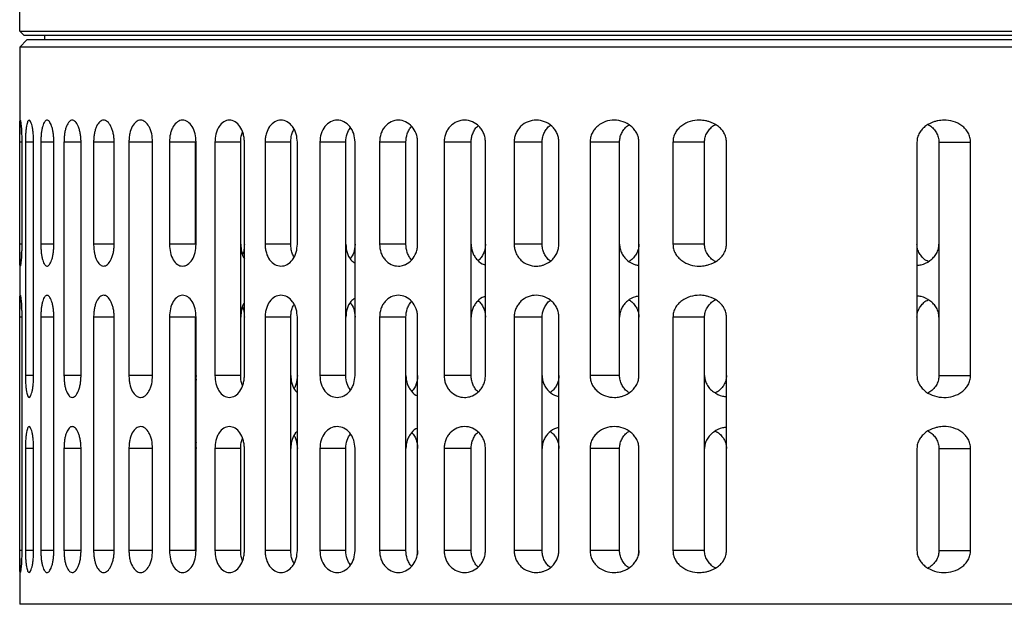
# Model space of a CAD drawing. Header units: millimetres. Extents: x 0 to 273, y -37 to 185.
# Tile 2 of 7: x 26 to 94, y 12 to 53. Entities that reach past the tile are written whole.
import ezdxf

# ---------------------------------------------------------------- set-up
doc = ezdxf.new("R2010")
doc.units = ezdxf.units.MM

msp = doc.modelspace()

# ---------------------------------------------------------------- linework, layer by layer
at = {"color": 7, "linetype": 'Continuous', "lineweight": 25}
for p, q in [((26.044, 51.723), (26.044, 53.673)), ((26.044, 51.723), (136.044, 51.723)), ((26.344, 51.423), (26.044, 51.723)), ((135.744, 51.423), (26.344, 51.423)), ((27.744, 51.423), (27.744, 51.123)), ((26.544, 51.123), (26.044, 50.623)), ((135.544, 51.123), (26.544, 51.123)), ((26.044, 50.623), (26.044, 44.66)), ((136.044, 50.623), (26.044, 50.623)), ((26.044, 37.123), (26.044, 44.123)), ((26.186, 44.123), (26.044, 44.123)), ((26.186, 44.123), (26.186, 37.123)), ((26.433, 44.123), (26.433, 28.123)), ((26.999, 44.123), (26.433, 44.123)), ((26.999, 28.123), (26.999, 44.123)), ((27.493, 44.123), (27.493, 37.123)), ((28.388, 44.123), (27.493, 44.123)), ((28.388, 37.123), (28.388, 44.123)), ((29.081, 44.123), (29.081, 28.123)), ((30.25, 44.123), (29.081, 44.123)), ((30.25, 28.123), (30.25, 44.123)), ((31.112, 44.123), (31.112, 37.123)), ((32.522, 44.123), (31.112, 44.123)), ((32.522, 37.123), (32.522, 44.123)), ((33.535, 44.123), (33.535, 28.123)), ((35.161, 44.123), (33.535, 44.123)), ((35.161, 28.123), (35.161, 44.123)), ((36.313, 44.123), (36.313, 37.123)), ((38.107, 44.123), (36.313, 44.123)), ((38.107, 37.123), (38.107, 44.123)), ((38.143, 37.123), (38.143, 44.123)), ((39.428, 44.123), (39.428, 28.123)), ((41.2, 44.123), (39.428, 44.123)), ((41.2, 28.123), (41.2, 44.123)), ((41.453, 28.123), (41.453, 44.123)), ((42.867, 44.123), (42.867, 37.123)), ((44.635, 44.123), (42.867, 44.123)), ((44.635, 37.123), (44.635, 44.123)), ((45.085, 37.123), (45.085, 44.123)), ((46.628, 44.123), (46.628, 28.123)), ((48.407, 44.123), (46.628, 44.123)), ((48.407, 28.123), (48.407, 44.123)), ((49.041, 28.123), (49.041, 44.123)), ((50.717, 44.123), (50.717, 37.123)), ((52.523, 44.123), (50.717, 44.123)), ((52.523, 37.123), (52.523, 44.123)), ((53.334, 37.123), (53.334, 44.123)), ((55.149, 44.123), (55.149, 28.123)), ((57.001, 44.123), (55.149, 44.123)), ((57.001, 28.123), (57.001, 44.123)), ((57.983, 28.123), (57.983, 44.123)), ((59.949, 44.123), (59.949, 37.123)), ((61.869, 44.123), (59.949, 44.123)), ((61.869, 37.123), (61.869, 44.123)), ((63.022, 37.123), (63.022, 44.123)), ((65.158, 44.123), (65.158, 28.123)), ((67.178, 44.123), (65.158, 44.123)), ((67.178, 28.123), (67.178, 44.123)), ((68.505, 28.123), (68.505, 44.123)), ((70.84, 44.123), (70.84, 37.123)), ((73.004, 44.123), (70.84, 44.123)), ((73.004, 37.123), (73.004, 44.123)), ((74.516, 37.123), (74.516, 44.123)), ((87.572, 44.123), (87.572, 28.123)), ((89.084, 44.123), (91.249, 44.123)), ((89.084, 44.123), (89.084, 28.123)), ((91.249, 28.123), (91.249, 44.123)), ((26.186, 37.123), (26.044, 37.123)), ((26.044, 36.585), (26.044, 32.66)), ((28.388, 37.123), (27.493, 37.123)), ((32.522, 37.123), (31.112, 37.123)), ((38.107, 37.123), (36.313, 37.123)), ((44.635, 37.123), (42.867, 37.123)), ((52.523, 37.123), (50.717, 37.123)), ((61.869, 37.123), (59.949, 37.123)), ((73.004, 37.123), (70.84, 37.123)), ((26.044, 16.123), (26.044, 32.123)), ((26.186, 32.123), (26.044, 32.123)), ((26.186, 32.123), (26.186, 16.123)), ((27.493, 32.123), (27.493, 16.123)), ((28.388, 32.123), (27.493, 32.123)), ((28.388, 16.123), (28.388, 32.123)), ((31.112, 32.123), (31.112, 16.123)), ((32.522, 32.123), (31.112, 32.123)), ((32.522, 16.123), (32.522, 32.123)), ((36.313, 32.123), (36.313, 16.123)), ((38.107, 32.123), (36.313, 32.123)), ((38.107, 16.123), (38.107, 32.123)), ((38.143, 16.123), (38.143, 32.123)), ((42.867, 32.123), (42.867, 16.123)), ((44.635, 32.123), (42.867, 32.123)), ((44.635, 16.123), (44.635, 32.123)), ((45.085, 16.123), (45.085, 32.123)), ((50.717, 32.123), (50.717, 16.123)), ((52.523, 32.123), (50.717, 32.123)), ((52.523, 16.123), (52.523, 32.123)), ((53.334, 16.123), (53.334, 32.123)), ((59.949, 32.123), (59.949, 16.123)), ((61.869, 32.123), (59.949, 32.123)), ((61.869, 16.123), (61.869, 32.123)), ((63.022, 16.123), (63.022, 32.123)), ((70.84, 32.123), (70.84, 16.123)), ((73.004, 32.123), (70.84, 32.123)), ((73.004, 16.123), (73.004, 32.123)), ((74.516, 16.123), (74.516, 32.123)), ((26.999, 28.123), (26.433, 28.123)), ((30.25, 28.123), (29.081, 28.123)), ((35.161, 28.123), (33.535, 28.123)), ((38.107, 28.123), (38.143, 27.814)), ((38.143, 28.123), (38.124, 27.973)), ((41.2, 28.123), (39.428, 28.123)), ((48.407, 28.123), (46.628, 28.123)), ((57.001, 28.123), (55.149, 28.123)), ((67.178, 28.123), (65.158, 28.123)), ((89.084, 28.123), (91.249, 28.123)), ((26.433, 23.123), (26.433, 16.123)), ((26.999, 23.123), (26.433, 23.123)), ((26.999, 16.123), (26.999, 23.123)), ((29.081, 23.123), (29.081, 16.123)), ((30.25, 23.123), (29.081, 23.123)), ((30.25, 16.123), (30.25, 23.123)), ((33.535, 23.123), (33.535, 16.123)), ((35.161, 23.123), (33.535, 23.123)), ((35.161, 16.123), (35.161, 23.123)), ((38.107, 23.414), (38.143, 23.123)), ((39.428, 23.123), (39.428, 16.123)), ((41.2, 23.123), (39.428, 23.123)), ((41.2, 16.123), (41.2, 23.123)), ((41.453, 16.123), (41.453, 23.123)), ((46.628, 23.123), (46.628, 16.123)), ((48.407, 23.123), (46.628, 23.123)), ((48.407, 16.123), (48.407, 23.123)), ((49.041, 16.123), (49.041, 23.123)), ((55.149, 23.123), (55.149, 16.123)), ((57.001, 23.123), (55.149, 23.123)), ((57.001, 16.123), (57.001, 23.123)), ((57.983, 16.123), (57.983, 23.123)), ((65.158, 23.123), (65.158, 16.123)), ((67.178, 23.123), (65.158, 23.123)), ((67.178, 16.123), (67.178, 23.123)), ((68.505, 16.123), (68.505, 23.123)), ((87.572, 23.123), (87.572, 16.123)), ((89.084, 23.123), (91.249, 23.123)), ((89.084, 23.123), (89.084, 16.123)), ((91.249, 16.123), (91.249, 23.123)), ((26.186, 16.123), (26.044, 16.123)), ((26.044, 15.585), (26.044, 12.443)), ((26.999, 16.123), (26.433, 16.123)), ((28.388, 16.123), (27.493, 16.123)), ((30.25, 16.123), (29.081, 16.123)), ((32.522, 16.123), (31.112, 16.123)), ((35.161, 16.123), (33.535, 16.123)), ((38.107, 16.123), (36.313, 16.123)), ((41.2, 16.123), (39.428, 16.123)), ((44.635, 16.123), (42.867, 16.123)), ((48.407, 16.123), (46.628, 16.123)), ((52.523, 16.123), (50.717, 16.123)), ((57.001, 16.123), (55.149, 16.123)), ((61.869, 16.123), (59.949, 16.123)), ((67.178, 16.123), (65.158, 16.123)), ((73.004, 16.123), (70.84, 16.123)), ((89.084, 16.123), (91.249, 16.123)), ((136.044, 12.443), (26.044, 12.443))]:
    msp.add_line(p, q, dxfattribs=at)
for points, knots in [([(26.044, 44.123), (26.044, 44.238), (26.044, 44.473), (26.044, 44.785), (26.045, 45.052), (26.047, 45.331), (26.056, 45.559), (26.076, 45.652), (26.104, 45.572), (26.134, 45.347), (26.157, 45.063), (26.172, 44.793), (26.183, 44.476), (26.185, 44.241), (26.186, 44.123)], [0, 0, 0, 0, 0.061185, 0.125454, 0.185884, 0.250712, 0.375297, 0.500101, 0.624761, 0.74906, 0.813586, 0.874397, 0.937082, 1, 1, 1, 1]), ([(26.999, 44.123), (26.997, 44.232), (26.994, 44.452), (26.97, 44.757), (26.935, 45.028), (26.876, 45.323), (26.789, 45.566), (26.698, 45.643), (26.631, 45.6), (26.572, 45.495), (26.519, 45.312), (26.477, 45.022), (26.452, 44.753), (26.436, 44.452), (26.434, 44.231), (26.433, 44.123)], [0, 0, 0, 0, 0.061528, 0.125153, 0.185268, 0.250495, 0.375317, 0.500336, 0.578668, 0.625247, 0.74932, 0.815348, 0.874818, 0.93884, 1, 1, 1, 1]), ([(28.388, 44.123), (28.386, 44.228), (28.382, 44.44), (28.349, 44.737), (28.299, 45.006), (28.214, 45.305), (28.082, 45.56), (27.914, 45.656), (27.753, 45.552), (27.638, 45.297), (27.566, 45.001), (27.525, 44.734), (27.498, 44.439), (27.494, 44.227), (27.493, 44.123)], [0, 0, 0, 0, 0.061906, 0.125308, 0.185924, 0.250597, 0.375507, 0.500411, 0.625074, 0.749446, 0.814919, 0.874924, 0.938513, 1, 1, 1, 1]), ([(30.25, 44.123), (30.248, 44.225), (30.243, 44.431), (30.203, 44.723), (30.142, 44.989), (30.035, 45.291), (29.865, 45.556), (29.642, 45.658), (29.426, 45.55), (29.271, 45.285), (29.176, 44.985), (29.122, 44.72), (29.087, 44.431), (29.083, 44.225), (29.081, 44.123)], [0, 0, 0, 0, 0.062136, 0.125383, 0.186392, 0.250669, 0.375459, 0.5003, 0.625033, 0.749589, 0.814502, 0.874719, 0.938192, 1, 1, 1, 1]), ([(32.522, 44.123), (32.519, 44.223), (32.513, 44.425), (32.467, 44.713), (32.396, 44.978), (32.272, 45.281), (32.069, 45.552), (31.796, 45.66), (31.53, 45.548), (31.34, 45.277), (31.226, 44.974), (31.162, 44.71), (31.12, 44.425), (31.115, 44.223), (31.112, 44.123)], [0, 0, 0, 0, 0.0622791, 0.1253928, 0.1867168, 0.2506674, 0.3753655, 0.5001153, 0.6248379, 0.7494875, 0.8142387, 0.8747439, 0.9380728, 1, 1, 1, 1]), ([(35.161, 44.123), (35.149, 44.318), (35.131, 44.615), (35.022, 44.965), (34.881, 45.273), (34.647, 45.549), (34.329, 45.661), (34.017, 45.546), (33.754, 45.219), (33.606, 44.801), (33.544, 44.421), (33.538, 44.222), (33.535, 44.123)], [0, 0, 0, 0, 0.122359, 0.185688, 0.250364, 0.375166, 0.500001, 0.624856, 0.749722, 0.874585, 0.937931, 1, 1, 1, 1]), ([(38.143, 44.123), (38.129, 44.318), (38.1, 44.713), (37.881, 45.214), (37.572, 45.546), (37.211, 45.662), (36.857, 45.545), (36.604, 45.265), (36.454, 44.952), (36.343, 44.602), (36.325, 44.312), (36.313, 44.123)], [0, 0, 0, 0, 0.123683, 0.249879, 0.374726, 0.499586, 0.62449, 0.749464, 0.816305, 0.880402, 1, 1, 1, 1]), ([(41.453, 44.123), (41.448, 44.229), (41.439, 44.436), (41.352, 44.811), (41.162, 45.216), (40.826, 45.544), (40.426, 45.662), (40.03, 45.545), (39.748, 45.261), (39.581, 44.945), (39.46, 44.594), (39.44, 44.308), (39.428, 44.123)], [0, 0, 0, 0, 0.06771, 0.132099, 0.2504, 0.373928, 0.499887, 0.624683, 0.749579, 0.817979, 0.882596, 1, 1, 1, 1]), ([(45.085, 44.123), (45.07, 44.308), (45.047, 44.594), (44.908, 44.945), (44.717, 45.261), (44.398, 45.545), (43.96, 45.662), (43.527, 45.545), (43.17, 45.216), (42.971, 44.811), (42.881, 44.436), (42.871, 44.229), (42.867, 44.123)], [0, 0, 0, 0, 0.117396, 0.18201, 0.250409, 0.375157, 0.499899, 0.625957, 0.749581, 0.867884, 0.93228, 1, 1, 1, 1]), ([(49.041, 44.123), (49.023, 44.32), (48.985, 44.715), (48.698, 45.214), (48.295, 45.545), (47.821, 45.662), (47.351, 45.547), (46.955, 45.214), (46.681, 44.713), (46.645, 44.318), (46.628, 44.123)], [0, 0, 0, 0, 0.125072, 0.250049, 0.374993, 0.499934, 0.624833, 0.749953, 0.876229, 1, 1, 1, 1]), ([(53.334, 44.123), (53.329, 44.222), (53.318, 44.421), (53.211, 44.801), (52.96, 45.219), (52.52, 45.546), (52.012, 45.661), (51.507, 45.549), (51.144, 45.273), (50.928, 44.965), (50.763, 44.615), (50.735, 44.318), (50.717, 44.123)], [0, 0, 0, 0, 0.062127, 0.125544, 0.25036, 0.375183, 0.500009, 0.624829, 0.74968, 0.814341, 0.877657, 1, 1, 1, 1]), ([(57.983, 44.123), (57.977, 44.223), (57.966, 44.425), (57.876, 44.711), (57.738, 44.975), (57.494, 45.277), (57.095, 45.548), (56.553, 45.66), (56.012, 45.551), (55.621, 45.281), (55.384, 44.977), (55.251, 44.713), (55.165, 44.425), (55.154, 44.223), (55.149, 44.123)], [0, 0, 0, 0, 0.061985, 0.125386, 0.185893, 0.250672, 0.375401, 0.500134, 0.624805, 0.749433, 0.813386, 0.874734, 0.937778, 1, 1, 1, 1]), ([(57.001, 44.123), (57.006, 44.22), (57.017, 44.417), (57.1, 44.705), (57.239, 44.967), (57.364, 45.162), (57.465, 45.227), (57.485, 45.239)], [0, 0, 0, 0, 0.226352, 0.458372, 0.696894, 0.942686, 1, 1, 1, 1]), ([(63.022, 44.123), (63.015, 44.225), (63.003, 44.431), (62.902, 44.721), (62.748, 44.986), (62.481, 45.286), (62.05, 45.55), (61.472, 45.658), (60.896, 45.555), (60.473, 45.291), (60.212, 44.989), (60.064, 44.723), (59.967, 44.431), (59.955, 44.225), (59.949, 44.123)], [0, 0, 0, 0, 0.061845, 0.125367, 0.185654, 0.250673, 0.375503, 0.500313, 0.624971, 0.749498, 0.813724, 0.874709, 0.937904, 1, 1, 1, 1]), ([(61.869, 44.123), (61.875, 44.221), (61.887, 44.421), (61.981, 44.713), (62.136, 44.979), (62.286, 45.182), (62.407, 45.251), (62.438, 45.268)], [0, 0, 0, 0, 0.217878, 0.442476, 0.675298, 0.917693, 1, 1, 1, 1]), ([(68.505, 44.123), (68.497, 44.227), (68.483, 44.44), (68.368, 44.734), (68.194, 45.001), (67.898, 45.298), (67.431, 45.553), (66.817, 45.656), (66.205, 45.559), (65.745, 45.304), (65.456, 45.005), (65.289, 44.737), (65.179, 44.44), (65.165, 44.228), (65.158, 44.123)], [0, 0, 0, 0, 0.061601, 0.125325, 0.185271, 0.250699, 0.375703, 0.500593, 0.625194, 0.749571, 0.814102, 0.874611, 0.938051, 1, 1, 1, 1]), ([(67.178, 44.123), (67.185, 44.223), (67.198, 44.427), (67.305, 44.725), (67.481, 44.996), (67.656, 45.203), (67.795, 45.272), (67.833, 45.291)], [0, 0, 0, 0, 0.2121874, 0.4325193, 0.6635239, 0.9073976, 1, 1, 1, 1]), ([(74.516, 44.123), (74.507, 44.231), (74.49, 44.452), (74.355, 44.753), (74.156, 45.021), (73.824, 45.313), (73.443, 45.496), (73.019, 45.601), (72.584, 45.643), (72.013, 45.565), (71.511, 45.323), (71.186, 45.028), (70.993, 44.757), (70.865, 44.452), (70.848, 44.232), (70.84, 44.123)], [0, 0, 0, 0, 0.06114, 0.12515, 0.184594, 0.250613, 0.375633, 0.421887, 0.500804, 0.625295, 0.749339, 0.814667, 0.874889, 0.938487, 1, 1, 1, 1]), ([(73.004, 44.123), (73.013, 44.233), (73.031, 44.457), (73.166, 44.766), (73.37, 45.032), (73.564, 45.226), (73.711, 45.289), (73.751, 45.307)], [0, 0, 0, 0, 0.223028, 0.45452, 0.672571, 0.91051, 1, 1, 1, 1]), ([(91.249, 44.123), (91.24, 44.232), (91.224, 44.452), (91.095, 44.757), (90.902, 45.028), (90.577, 45.323), (90.073, 45.566), (89.5, 45.643), (89.065, 45.6), (88.643, 45.495), (88.263, 45.312), (87.933, 45.022), (87.733, 44.753), (87.599, 44.452), (87.581, 44.231), (87.572, 44.123)], [0, 0, 0, 0, 0.061528, 0.125153, 0.185268, 0.250495, 0.375317, 0.500336, 0.578668, 0.625247, 0.74932, 0.815348, 0.874818, 0.93884, 1, 1, 1, 1]), ([(88.337, 45.307), (88.377, 45.29), (88.523, 45.227), (88.716, 45.033), (88.921, 44.768), (89.057, 44.458), (89.075, 44.233), (89.084, 44.123)], [0, 0, 0, 0, 0.088125, 0.325599, 0.543308, 0.775925, 1, 1, 1, 1]), ([(41.2, 44.123), (41.21, 44.31), (41.223, 44.557), (41.3, 44.771), (41.319, 44.823)], [0, 0, 0, 0, 0.755269, 1, 1, 1, 1]), ([(44.635, 44.123), (44.64, 44.229), (44.65, 44.435), (44.717, 44.745), (44.812, 44.914), (44.863, 45.002)], [0, 0, 0, 0, 0.3325946, 0.648895, 1, 1, 1, 1]), ([(48.407, 44.123), (48.422, 44.321), (48.45, 44.692), (48.633, 44.98), (48.718, 45.114)], [0, 0, 0, 0, 0.534638, 1, 1, 1, 1]), ([(52.523, 44.123), (52.541, 44.32), (52.568, 44.618), (52.74, 44.958), (52.84, 45.141), (52.917, 45.198), (52.922, 45.202)], [0, 0, 0, 0, 0.481334, 0.730538, 0.98514, 1, 1, 1, 1]), ([(26.186, 37.123), (26.185, 37.006), (26.184, 36.772), (26.172, 36.456), (26.157, 36.185), (26.134, 35.9), (26.104, 35.674), (26.076, 35.595), (26.056, 35.687), (26.047, 35.914), (26.045, 36.194), (26.044, 36.458), (26.044, 36.77), (26.044, 37.005), (26.044, 37.123)], [0, 0, 0, 0, 0.06249, 0.125195, 0.185985, 0.250518, 0.375067, 0.499921, 0.624418, 0.749152, 0.813975, 0.874421, 0.937081, 1, 1, 1, 1]), ([(27.493, 37.123), (27.494, 37.019), (27.498, 36.807), (27.525, 36.512), (27.566, 36.245), (27.638, 35.948), (27.726, 35.757), (27.826, 35.646), (27.935, 35.601), (28.082, 35.687), (28.214, 35.942), (28.299, 36.241), (28.349, 36.509), (28.382, 36.806), (28.386, 37.018), (28.388, 37.123)], [0, 0, 0, 0, 0.061513, 0.1251409, 0.1851615, 0.2506788, 0.3754753, 0.4211225, 0.5006537, 0.6252758, 0.7496693, 0.8141021, 0.8745216, 0.9380085, 1, 1, 1, 1]), ([(31.112, 37.123), (31.115, 37.023), (31.12, 36.822), (31.162, 36.536), (31.226, 36.272), (31.34, 35.97), (31.482, 35.769), (31.649, 35.648), (31.828, 35.599), (32.069, 35.695), (32.273, 35.967), (32.399, 36.275), (32.47, 36.543), (32.514, 36.83), (32.519, 37.026), (32.522, 37.123)], [0, 0, 0, 0, 0.061859, 0.125126, 0.185608, 0.250356, 0.375136, 0.417928, 0.500364, 0.624978, 0.749471, 0.814717, 0.878095, 0.939789, 1, 1, 1, 1]), ([(36.313, 37.123), (36.327, 36.926), (36.354, 36.532), (36.56, 36.033), (36.855, 35.701), (37.21, 35.584), (37.571, 35.699), (37.881, 36.032), (38.1, 36.533), (38.129, 36.928), (38.143, 37.123)], [0, 0, 0, 0, 0.124877, 0.249781, 0.374755, 0.499814, 0.624715, 0.749815, 0.876163, 1, 1, 1, 1]), ([(41.2, 37.123), (41.213, 36.939), (41.233, 36.653), (41.342, 36.324), (41.419, 36.189), (41.453, 36.131)], [0, 0, 0, 0, 0.506802, 0.785765, 1, 1, 1, 1]), ([(41.453, 37.123), (41.447, 37.018), (41.436, 36.813), (41.393, 36.568), (41.335, 36.455), (41.319, 36.423)], [0, 0, 0, 0, 0.4307551, 0.8404086, 1, 1, 1, 1]), ([(42.867, 37.123), (42.871, 37.017), (42.881, 36.81), (42.971, 36.436), (43.169, 36.031), (43.526, 35.702), (43.959, 35.584), (44.397, 35.701), (44.717, 35.984), (44.907, 36.3), (45.047, 36.651), (45.07, 36.938), (45.085, 37.123)], [0, 0, 0, 0, 0.067628, 0.131943, 0.25012, 0.373727, 0.499738, 0.624642, 0.749431, 0.817879, 0.882537, 1, 1, 1, 1]), ([(44.863, 36.244), (44.813, 36.332), (44.717, 36.501), (44.65, 36.811), (44.64, 37.017), (44.635, 37.123)], [0, 0, 0, 0, 0.3502561, 0.666953, 1, 1, 1, 1]), ([(48.407, 37.123), (48.425, 36.929), (48.462, 36.537), (48.705, 36.063), (48.942, 35.894), (49.041, 35.823)], [0, 0, 0, 0, 0.3625, 0.732417, 1, 1, 1, 1]), ([(49.041, 37.123), (49.025, 36.923), (48.996, 36.552), (48.806, 36.265), (48.718, 36.132)], [0, 0, 0, 0, 0.540185, 1, 1, 1, 1]), ([(50.717, 37.123), (50.735, 36.928), (50.763, 36.632), (50.928, 36.282), (51.144, 35.974), (51.506, 35.698), (51.965, 35.596), (52.289, 35.649), (52.446, 35.708), (52.649, 35.796), (52.957, 36.022), (53.211, 36.444), (53.318, 36.825), (53.329, 37.024), (53.334, 37.123)], [0, 0, 0, 0, 0.12219, 0.185426, 0.250005, 0.374821, 0.499742, 0.589785, 0.614294, 0.62139, 0.749697, 0.874314, 0.9378, 1, 1, 1, 1]), ([(52.921, 36.044), (52.917, 36.047), (52.84, 36.105), (52.741, 36.287), (52.568, 36.628), (52.541, 36.926), (52.523, 37.123)], [0, 0, 0, 0, 0.013904, 0.268755, 0.518201, 1, 1, 1, 1]), ([(57.001, 37.123), (57.006, 37.022), (57.017, 36.82), (57.105, 36.532), (57.24, 36.266), (57.482, 35.97), (57.741, 35.752), (57.951, 35.716), (57.983, 35.711)], [0, 0, 0, 0, 0.156796, 0.31576, 0.47011, 0.631225, 0.945265, 1, 1, 1, 1]), ([(57.983, 37.123), (57.977, 37.023), (57.965, 36.822), (57.877, 36.534), (57.735, 36.276), (57.608, 36.086), (57.505, 36.02), (57.484, 36.007)], [0, 0, 0, 0, 0.231838, 0.468969, 0.695282, 0.937566, 1, 1, 1, 1]), ([(59.949, 37.123), (59.955, 37.025), (59.966, 36.826), (60.058, 36.537), (60.206, 36.265), (60.471, 35.957), (60.898, 35.691), (61.406, 35.6), (61.79, 35.648), (62.16, 35.763), (62.485, 35.963), (62.758, 36.272), (62.91, 36.545), (63.004, 36.832), (63.016, 37.027), (63.022, 37.123)], [0, 0, 0, 0, 0.059567, 0.12092, 0.184424, 0.250411, 0.375186, 0.50009, 0.579824, 0.625185, 0.749675, 0.817136, 0.881073, 0.941876, 1, 1, 1, 1]), ([(62.438, 35.978), (62.407, 35.995), (62.288, 36.063), (62.142, 36.259), (61.986, 36.52), (61.888, 36.814), (61.876, 37.021), (61.869, 37.123)], [0, 0, 0, 0, 0.082439, 0.317873, 0.541003, 0.77262, 1, 1, 1, 1]), ([(67.178, 37.123), (67.185, 37.017), (67.2, 36.803), (67.314, 36.505), (67.487, 36.235), (67.786, 35.941), (68.139, 35.723), (68.425, 35.691), (68.505, 35.682)], [0, 0, 0, 0, 0.145904, 0.295612, 0.438402, 0.591263, 0.8861, 1, 1, 1, 1]), ([(68.505, 37.123), (68.497, 37.019), (68.482, 36.807), (68.368, 36.511), (68.192, 36.249), (68.018, 36.049), (67.877, 35.978), (67.833, 35.956)], [0, 0, 0, 0, 0.2197241, 0.4470176, 0.6608385, 0.8942072, 1, 1, 1, 1]), ([(70.84, 37.123), (70.848, 37.015), (70.865, 36.794), (70.993, 36.489), (71.186, 36.218), (71.512, 35.923), (72.015, 35.681), (72.588, 35.603), (73.022, 35.646), (73.445, 35.751), (73.825, 35.934), (74.156, 36.225), (74.355, 36.493), (74.49, 36.794), (74.507, 37.015), (74.516, 37.123)], [0, 0, 0, 0, 0.061528, 0.125152, 0.185283, 0.250522, 0.375307, 0.500095, 0.578532, 0.625031, 0.749626, 0.815466, 0.874783, 0.938824, 1, 1, 1, 1]), ([(73.751, 35.939), (73.711, 35.957), (73.564, 36.02), (73.371, 36.214), (73.166, 36.48), (73.031, 36.789), (73.013, 37.013), (73.004, 37.123)], [0, 0, 0, 0, 0.089011, 0.326716, 0.544631, 0.776552, 1, 1, 1, 1]), ([(88.337, 35.939), (88.288, 35.961), (88.134, 36.03), (87.936, 36.227), (87.734, 36.49), (87.599, 36.794), (87.581, 37.015), (87.572, 37.123)], [0, 0, 0, 0, 0.107939, 0.342522, 0.553794, 0.782025, 1, 1, 1, 1]), ([(87.572, 35.673), (87.667, 35.682), (87.983, 35.712), (88.38, 35.92), (88.719, 36.208), (88.921, 36.481), (89.058, 36.788), (89.075, 37.013), (89.084, 37.123)], [0, 0, 0, 0, 0.12505, 0.415624, 0.568015, 0.707715, 0.856582, 1, 1, 1, 1]), ([(26.044, 32.123), (26.044, 32.238), (26.044, 32.473), (26.044, 32.785), (26.045, 33.052), (26.047, 33.331), (26.056, 33.559), (26.076, 33.652), (26.104, 33.572), (26.134, 33.347), (26.157, 33.063), (26.172, 32.793), (26.183, 32.476), (26.185, 32.241), (26.186, 32.123)], [0, 0, 0, 0, 0.061185, 0.125454, 0.185884, 0.250712, 0.375297, 0.500101, 0.624761, 0.74906, 0.813586, 0.874397, 0.937082, 1, 1, 1, 1]), ([(28.388, 32.123), (28.386, 32.228), (28.382, 32.44), (28.349, 32.737), (28.299, 33.006), (28.214, 33.305), (28.082, 33.56), (27.914, 33.656), (27.753, 33.552), (27.638, 33.297), (27.566, 33.001), (27.525, 32.734), (27.498, 32.439), (27.494, 32.227), (27.493, 32.123)], [0, 0, 0, 0, 0.061906, 0.125308, 0.185924, 0.250597, 0.375507, 0.500411, 0.625074, 0.749446, 0.814919, 0.874924, 0.938513, 1, 1, 1, 1]), ([(32.522, 32.123), (32.519, 32.223), (32.513, 32.425), (32.467, 32.713), (32.396, 32.978), (32.272, 33.281), (32.069, 33.552), (31.796, 33.66), (31.53, 33.548), (31.34, 33.277), (31.226, 32.974), (31.162, 32.71), (31.12, 32.425), (31.115, 32.223), (31.112, 32.123)], [0, 0, 0, 0, 0.062279, 0.125393, 0.186717, 0.250667, 0.375365, 0.500115, 0.624838, 0.749487, 0.814239, 0.874744, 0.938073, 1, 1, 1, 1]), ([(38.143, 32.123), (38.129, 32.318), (38.1, 32.713), (37.881, 33.214), (37.572, 33.546), (37.212, 33.662), (36.857, 33.545), (36.561, 33.214), (36.354, 32.715), (36.327, 32.321), (36.313, 32.123)], [0, 0, 0, 0, 0.123744, 0.250001, 0.374908, 0.499828, 0.624793, 0.749826, 0.874872, 1, 1, 1, 1]), ([(41.453, 33.115), (41.419, 33.057), (41.342, 32.922), (41.233, 32.593), (41.213, 32.307), (41.2, 32.123)], [0, 0, 0, 0, 0.21372, 0.492882, 1, 1, 1, 1]), ([(45.085, 32.123), (45.07, 32.308), (45.047, 32.594), (44.908, 32.945), (44.717, 33.261), (44.398, 33.545), (43.96, 33.662), (43.527, 33.545), (43.17, 33.216), (42.971, 32.811), (42.881, 32.436), (42.871, 32.229), (42.867, 32.123)], [0, 0, 0, 0, 0.117396, 0.18201, 0.250409, 0.375157, 0.499899, 0.625957, 0.749581, 0.867884, 0.93228, 1, 1, 1, 1]), ([(49.041, 33.423), (48.942, 33.353), (48.705, 33.184), (48.462, 32.71), (48.425, 32.317), (48.407, 32.123)], [0, 0, 0, 0, 0.266945, 0.637178, 1, 1, 1, 1]), ([(48.718, 33.114), (48.806, 32.982), (48.996, 32.694), (49.025, 32.324), (49.041, 32.123)], [0, 0, 0, 0, 0.459357, 1, 1, 1, 1]), ([(53.334, 32.123), (53.329, 32.222), (53.318, 32.421), (53.211, 32.801), (52.96, 33.219), (52.52, 33.546), (52.012, 33.661), (51.507, 33.549), (51.144, 33.273), (50.928, 32.965), (50.763, 32.615), (50.735, 32.318), (50.717, 32.123)], [0, 0, 0, 0, 0.062127, 0.125544, 0.25036, 0.375183, 0.500009, 0.624829, 0.74968, 0.814341, 0.877657, 1, 1, 1, 1]), ([(52.523, 32.123), (52.541, 32.32), (52.568, 32.618), (52.74, 32.958), (52.84, 33.141), (52.917, 33.198), (52.922, 33.202)], [0, 0, 0, 0, 0.481334, 0.730538, 0.98514, 1, 1, 1, 1]), ([(57.983, 33.535), (57.951, 33.53), (57.741, 33.494), (57.482, 33.276), (57.24, 32.981), (57.105, 32.714), (57.017, 32.426), (57.006, 32.224), (57.001, 32.123)], [0, 0, 0, 0, 0.054806, 0.368595, 0.529702, 0.684091, 0.843119, 1, 1, 1, 1]), ([(57.484, 33.239), (57.505, 33.226), (57.608, 33.16), (57.735, 32.97), (57.877, 32.712), (57.965, 32.425), (57.977, 32.223), (57.983, 32.123)], [0, 0, 0, 0, 0.0624304, 0.3046127, 0.530904, 0.768083, 1, 1, 1, 1]), ([(63.022, 32.123), (63.015, 32.225), (63.003, 32.431), (62.902, 32.721), (62.748, 32.986), (62.481, 33.286), (62.05, 33.55), (61.472, 33.658), (60.896, 33.555), (60.473, 33.291), (60.212, 32.989), (60.064, 32.723), (59.967, 32.431), (59.955, 32.225), (59.949, 32.123)], [0, 0, 0, 0, 0.061845, 0.125367, 0.185654, 0.250673, 0.375503, 0.500313, 0.624971, 0.749498, 0.813724, 0.874709, 0.937904, 1, 1, 1, 1]), ([(61.869, 32.123), (61.875, 32.221), (61.887, 32.421), (61.981, 32.713), (62.136, 32.979), (62.286, 33.182), (62.407, 33.251), (62.438, 33.268)], [0, 0, 0, 0, 0.217878, 0.442476, 0.675298, 0.917693, 1, 1, 1, 1]), ([(68.505, 33.564), (68.424, 33.555), (68.139, 33.522), (67.787, 33.306), (67.488, 33.012), (67.314, 32.742), (67.2, 32.443), (67.185, 32.229), (67.178, 32.123)], [0, 0, 0, 0, 0.114653, 0.407889, 0.560996, 0.704031, 0.853914, 1, 1, 1, 1]), ([(67.833, 33.291), (67.877, 33.269), (68.018, 33.198), (68.192, 32.998), (68.368, 32.736), (68.482, 32.439), (68.497, 32.227), (68.505, 32.123)], [0, 0, 0, 0, 0.105618, 0.339071, 0.553017, 0.780278, 1, 1, 1, 1]), ([(74.516, 32.123), (74.507, 32.231), (74.49, 32.452), (74.355, 32.753), (74.156, 33.021), (73.824, 33.313), (73.443, 33.496), (73.019, 33.601), (72.584, 33.643), (72.013, 33.565), (71.511, 33.323), (71.186, 33.028), (70.993, 32.757), (70.865, 32.452), (70.848, 32.232), (70.84, 32.123)], [0, 0, 0, 0, 0.06114, 0.12515, 0.184594, 0.250613, 0.375633, 0.421887, 0.500804, 0.625295, 0.749339, 0.814667, 0.874889, 0.938487, 1, 1, 1, 1]), ([(73.004, 32.123), (73.013, 32.233), (73.031, 32.457), (73.166, 32.766), (73.37, 33.032), (73.564, 33.226), (73.711, 33.289), (73.751, 33.307)], [0, 0, 0, 0, 0.2230285, 0.4545201, 0.6725712, 0.9105101, 1, 1, 1, 1]), ([(89.084, 32.123), (89.075, 32.233), (89.058, 32.457), (88.922, 32.764), (88.72, 33.037), (88.381, 33.326), (87.984, 33.534), (87.667, 33.564), (87.572, 33.573)], [0, 0, 0, 0, 0.143013, 0.291453, 0.431274, 0.583848, 0.874755, 1, 1, 1, 1]), ([(87.572, 32.123), (87.581, 32.231), (87.599, 32.451), (87.733, 32.754), (87.935, 33.018), (88.133, 33.216), (88.288, 33.285), (88.337, 33.307)], [0, 0, 0, 0, 0.217289, 0.444777, 0.656037, 0.890666, 1, 1, 1, 1]), ([(41.319, 32.823), (41.335, 32.791), (41.393, 32.679), (41.436, 32.434), (41.447, 32.228), (41.453, 32.123)], [0, 0, 0, 0, 0.1585208, 0.5686739, 1, 1, 1, 1]), ([(44.635, 32.123), (44.64, 32.229), (44.65, 32.435), (44.717, 32.745), (44.812, 32.914), (44.863, 33.002)], [0, 0, 0, 0, 0.332595, 0.648895, 1, 1, 1, 1]), ([(26.433, 28.123), (26.434, 28.015), (26.436, 27.794), (26.452, 27.493), (26.477, 27.225), (26.52, 26.933), (26.588, 26.69), (26.685, 26.592), (26.789, 26.681), (26.876, 26.923), (26.935, 27.218), (26.97, 27.489), (26.994, 27.794), (26.997, 28.014), (26.999, 28.123)], [0, 0, 0, 0, 0.0612143, 0.1253069, 0.1846798, 0.25061, 0.3755316, 0.5002762, 0.6247185, 0.749355, 0.8145852, 0.8747248, 0.9384082, 1, 1, 1, 1]), ([(29.081, 28.123), (29.083, 28.022), (29.087, 27.816), (29.122, 27.526), (29.176, 27.261), (29.271, 26.96), (29.388, 26.763), (29.524, 26.647), (29.67, 26.6), (29.866, 26.691), (30.036, 26.957), (30.145, 27.265), (30.206, 27.537), (30.244, 27.826), (30.248, 28.025), (30.25, 28.123)], [0, 0, 0, 0, 0.061728, 0.125125, 0.185422, 0.250452, 0.375261, 0.419958, 0.500549, 0.625149, 0.749585, 0.815569, 0.879073, 0.940428, 1, 1, 1, 1]), ([(33.535, 28.123), (33.538, 28.025), (33.544, 27.826), (33.606, 27.446), (33.753, 27.028), (33.933, 26.806), (34.055, 26.713), (34.153, 26.65), (34.359, 26.596), (34.647, 26.697), (34.881, 26.973), (35.022, 27.281), (35.131, 27.631), (35.149, 27.928), (35.161, 28.123)], [0, 0, 0, 0, 0.062, 0.125285, 0.249997, 0.374824, 0.378552, 0.410255, 0.500173, 0.624979, 0.749676, 0.81434, 0.877658, 1, 1, 1, 1]), ([(39.428, 28.123), (39.44, 27.938), (39.46, 27.652), (39.581, 27.301), (39.748, 26.985), (40.029, 26.701), (40.425, 26.584), (40.825, 26.701), (41.162, 27.029), (41.352, 27.435), (41.439, 27.81), (41.448, 28.017), (41.453, 28.123)], [0, 0, 0, 0, 0.117375, 0.181975, 0.250357, 0.375079, 0.499796, 0.625836, 0.749425, 0.867797, 0.932234, 1, 1, 1, 1]), ([(41.319, 27.423), (41.3, 27.475), (41.223, 27.689), (41.21, 27.936), (41.2, 28.123)], [0, 0, 0, 0, 0.243579, 1, 1, 1, 1]), ([(44.635, 28.123), (44.639, 28.017), (44.648, 27.809), (44.741, 27.439), (44.877, 27.113), (45.039, 26.979), (45.085, 26.941)], [0, 0, 0, 0, 0.228223, 0.445256, 0.844011, 1, 1, 1, 1]), ([(45.085, 28.123), (45.069, 27.94), (45.044, 27.655), (44.94, 27.366), (44.877, 27.266), (44.863, 27.244)], [0, 0, 0, 0, 0.585234, 0.907333, 1, 1, 1, 1]), ([(46.628, 28.123), (46.645, 27.928), (46.681, 27.534), (46.955, 27.033), (47.35, 26.7), (47.82, 26.584), (48.293, 26.701), (48.638, 26.981), (48.845, 27.293), (48.999, 27.644), (49.025, 27.934), (49.041, 28.123)], [0, 0, 0, 0, 0.123551, 0.249605, 0.374482, 0.49947, 0.624457, 0.749325, 0.816208, 0.880343, 1, 1, 1, 1]), ([(48.722, 27.125), (48.635, 27.261), (48.45, 27.552), (48.422, 27.925), (48.407, 28.123)], [0, 0, 0, 0, 0.468831, 1, 1, 1, 1]), ([(52.523, 28.123), (52.542, 27.928), (52.57, 27.632), (52.736, 27.279), (52.957, 26.981), (53.167, 26.77), (53.333, 26.733), (53.334, 26.733)], [0, 0, 0, 0, 0.325864, 0.494586, 0.66697, 0.999457, 1, 1, 1, 1]), ([(53.334, 28.123), (53.329, 28.024), (53.319, 27.824), (53.207, 27.452), (53.075, 27.158), (52.927, 27.048), (52.922, 27.044)], [0, 0, 0, 0, 0.243759, 0.49258, 0.982305, 1, 1, 1, 1]), ([(55.149, 28.123), (55.154, 28.026), (55.164, 27.83), (55.247, 27.544), (55.38, 27.275), (55.619, 26.967), (56.012, 26.695), (56.493, 26.599), (56.854, 26.649), (57.199, 26.769), (57.495, 26.969), (57.738, 27.271), (57.876, 27.535), (57.965, 27.821), (57.977, 28.023), (57.983, 28.123)], [0, 0, 0, 0, 0.060162, 0.121806, 0.185131, 0.250321, 0.375078, 0.499867, 0.582113, 0.62499, 0.74951, 0.814135, 0.874523, 0.937967, 1, 1, 1, 1]), ([(57.484, 27.007), (57.465, 27.019), (57.366, 27.083), (57.243, 27.272), (57.104, 27.531), (57.017, 27.821), (57.006, 28.023), (57.001, 28.123)], [0, 0, 0, 0, 0.056863, 0.297687, 0.528475, 0.765835, 1, 1, 1, 1]), ([(61.869, 28.123), (61.876, 28.02), (61.888, 27.813), (61.987, 27.521), (62.139, 27.253), (62.407, 26.957), (62.713, 26.737), (62.964, 26.702), (63.022, 26.694)], [0, 0, 0, 0, 0.150372, 0.303571, 0.451152, 0.606929, 0.90914, 1, 1, 1, 1]), ([(63.022, 28.123), (63.015, 28.021), (63.002, 27.816), (62.903, 27.524), (62.746, 27.264), (62.595, 27.067), (62.472, 26.997), (62.438, 26.978)], [0, 0, 0, 0, 0.224352, 0.454786, 0.673487, 0.90935, 1, 1, 1, 1]), ([(65.158, 28.123), (65.165, 28.018), (65.179, 27.807), (65.289, 27.51), (65.456, 27.241), (65.747, 26.941), (66.209, 26.686), (66.747, 26.601), (67.156, 26.647), (67.55, 26.758), (67.9, 26.95), (68.195, 27.246), (68.368, 27.512), (68.483, 27.807), (68.497, 28.019), (68.505, 28.123)], [0, 0, 0, 0, 0.061819, 0.12513, 0.185817, 0.250573, 0.375491, 0.500325, 0.578996, 0.625401, 0.749852, 0.814966, 0.874668, 0.938392, 1, 1, 1, 1]), ([(67.833, 26.956), (67.795, 26.975), (67.66, 27.042), (67.49, 27.24), (67.313, 27.504), (67.2, 27.804), (67.185, 28.018), (67.178, 28.123)], [0, 0, 0, 0, 0.092618, 0.327515, 0.54697, 0.776379, 1, 1, 1, 1]), ([(73.004, 28.123), (73.012, 28.02), (73.028, 27.81), (73.153, 27.507), (73.353, 27.223), (73.701, 26.923), (74.105, 26.712), (74.421, 26.682), (74.516, 26.673)], [0, 0, 0, 0, 0.133506, 0.27362, 0.422993, 0.583813, 0.874881, 1, 1, 1, 1]), ([(74.516, 28.123), (74.507, 28.015), (74.49, 27.795), (74.356, 27.492), (74.154, 27.229), (73.956, 27.031), (73.8, 26.962), (73.751, 26.94)], [0, 0, 0, 0, 0.217222, 0.444633, 0.65583, 0.890376, 1, 1, 1, 1]), ([(87.572, 28.123), (87.581, 28.015), (87.599, 27.794), (87.733, 27.493), (87.933, 27.225), (88.264, 26.933), (88.77, 26.69), (89.422, 26.592), (90.074, 26.681), (90.577, 26.923), (90.902, 27.218), (91.095, 27.489), (91.224, 27.794), (91.24, 28.014), (91.249, 28.123)], [0, 0, 0, 0, 0.061214, 0.125307, 0.18468, 0.25061, 0.375532, 0.500276, 0.624719, 0.749355, 0.814585, 0.874725, 0.938408, 1, 1, 1, 1]), ([(89.084, 28.123), (89.076, 28.021), (89.06, 27.81), (88.935, 27.505), (88.732, 27.228), (88.53, 27.023), (88.377, 26.957), (88.337, 26.939)], [0, 0, 0, 0, 0.208295, 0.42691, 0.659979, 0.910923, 1, 1, 1, 1]), ([(26.999, 23.123), (26.997, 23.232), (26.994, 23.452), (26.97, 23.757), (26.935, 24.028), (26.876, 24.323), (26.789, 24.566), (26.698, 24.643), (26.631, 24.6), (26.572, 24.495), (26.519, 24.312), (26.477, 24.022), (26.452, 23.753), (26.436, 23.452), (26.434, 23.231), (26.433, 23.123)], [0, 0, 0, 0, 0.061528, 0.125153, 0.185268, 0.250495, 0.375317, 0.500336, 0.578668, 0.625247, 0.74932, 0.815348, 0.874818, 0.93884, 1, 1, 1, 1]), ([(30.25, 23.123), (30.248, 23.225), (30.243, 23.431), (30.203, 23.723), (30.142, 23.989), (30.035, 24.291), (29.865, 24.556), (29.642, 24.658), (29.426, 24.55), (29.271, 24.285), (29.176, 23.985), (29.122, 23.72), (29.087, 23.431), (29.083, 23.225), (29.081, 23.123)], [0, 0, 0, 0, 0.062136, 0.125383, 0.186392, 0.250669, 0.375459, 0.5003, 0.625033, 0.749589, 0.814502, 0.874719, 0.938192, 1, 1, 1, 1]), ([(35.161, 23.123), (35.149, 23.318), (35.131, 23.615), (35.022, 23.965), (34.881, 24.273), (34.647, 24.549), (34.329, 24.661), (34.017, 24.546), (33.754, 24.219), (33.606, 23.801), (33.544, 23.421), (33.538, 23.222), (33.535, 23.123)], [0, 0, 0, 0, 0.122359, 0.185688, 0.250364, 0.375166, 0.500001, 0.624856, 0.749722, 0.874585, 0.937931, 1, 1, 1, 1]), ([(41.453, 23.123), (41.448, 23.229), (41.439, 23.436), (41.352, 23.811), (41.162, 24.216), (40.826, 24.544), (40.426, 24.662), (40.03, 24.545), (39.748, 24.262), (39.581, 23.946), (39.46, 23.595), (39.44, 23.308), (39.428, 23.123)], [0, 0, 0, 0, 0.067695, 0.13207, 0.250349, 0.373858, 0.499785, 0.624556, 0.749426, 0.817875, 0.882535, 1, 1, 1, 1]), ([(49.041, 23.123), (49.023, 23.32), (48.985, 23.715), (48.698, 24.214), (48.295, 24.545), (47.821, 24.662), (47.351, 24.547), (46.955, 24.214), (46.681, 23.713), (46.645, 23.318), (46.628, 23.123)], [0, 0, 0, 0, 0.1250715, 0.250049, 0.3749929, 0.4999338, 0.6248327, 0.7499528, 0.8762291, 1, 1, 1, 1]), ([(53.334, 24.513), (53.334, 24.513), (53.168, 24.477), (52.957, 24.265), (52.736, 23.968), (52.57, 23.615), (52.542, 23.318), (52.523, 23.123)], [0, 0, 0, 0, 0.0000783, 0.3326516, 0.5051315, 0.6739487, 1, 1, 1, 1]), ([(57.983, 23.123), (57.977, 23.223), (57.966, 23.425), (57.876, 23.711), (57.738, 23.975), (57.494, 24.277), (57.095, 24.548), (56.553, 24.66), (56.012, 24.551), (55.621, 24.281), (55.384, 23.977), (55.251, 23.713), (55.165, 23.425), (55.154, 23.223), (55.149, 23.123)], [0, 0, 0, 0, 0.061985, 0.1253857, 0.185893, 0.2506718, 0.3754006, 0.5001339, 0.6248045, 0.7494329, 0.8133864, 0.874734, 0.9377782, 1, 1, 1, 1]), ([(63.022, 24.552), (62.963, 24.544), (62.712, 24.509), (62.407, 24.289), (62.139, 23.993), (61.987, 23.726), (61.888, 23.433), (61.876, 23.226), (61.869, 23.123)], [0, 0, 0, 0, 0.091712, 0.393144, 0.548758, 0.696237, 0.849524, 1, 1, 1, 1]), ([(68.505, 23.123), (68.497, 23.227), (68.483, 23.44), (68.368, 23.734), (68.194, 24.001), (67.898, 24.298), (67.431, 24.553), (66.817, 24.656), (66.205, 24.559), (65.745, 24.304), (65.456, 24.005), (65.289, 23.737), (65.179, 23.44), (65.165, 23.228), (65.158, 23.123)], [0, 0, 0, 0, 0.061601, 0.125325, 0.185271, 0.250699, 0.375703, 0.500593, 0.625194, 0.749571, 0.814102, 0.874611, 0.938051, 1, 1, 1, 1]), ([(74.516, 24.573), (74.421, 24.564), (74.105, 24.534), (73.708, 24.327), (73.369, 24.038), (73.167, 23.766), (73.031, 23.458), (73.013, 23.233), (73.004, 23.123)], [0, 0, 0, 0, 0.12505, 0.415624, 0.568015, 0.707715, 0.856582, 1, 1, 1, 1]), ([(91.249, 23.123), (91.24, 23.232), (91.224, 23.452), (91.095, 23.757), (90.902, 24.028), (90.577, 24.323), (90.073, 24.566), (89.5, 24.643), (89.065, 24.6), (88.643, 24.495), (88.263, 24.312), (87.933, 24.022), (87.733, 23.753), (87.599, 23.452), (87.581, 23.231), (87.572, 23.123)], [0, 0, 0, 0, 0.061528, 0.125153, 0.185268, 0.250495, 0.375317, 0.500336, 0.578668, 0.625247, 0.74932, 0.815348, 0.874818, 0.93884, 1, 1, 1, 1]), ([(41.2, 23.123), (41.21, 23.31), (41.223, 23.557), (41.3, 23.771), (41.319, 23.823)], [0, 0, 0, 0, 0.755884, 1, 1, 1, 1]), ([(45.085, 24.305), (45.039, 24.268), (44.877, 24.134), (44.741, 23.808), (44.648, 23.437), (44.639, 23.23), (44.635, 23.123)], [0, 0, 0, 0, 0.155244, 0.554307, 0.771542, 1, 1, 1, 1]), ([(44.863, 24.002), (44.877, 23.98), (44.94, 23.881), (45.044, 23.591), (45.069, 23.307), (45.085, 23.123)], [0, 0, 0, 0, 0.091852, 0.41427, 1, 1, 1, 1]), ([(48.407, 23.123), (48.422, 23.321), (48.45, 23.692), (48.633, 23.98), (48.718, 24.114)], [0, 0, 0, 0, 0.534638, 1, 1, 1, 1]), ([(52.921, 24.202), (52.927, 24.198), (53.075, 24.089), (53.207, 23.795), (53.319, 23.422), (53.329, 23.222), (53.334, 23.123)], [0, 0, 0, 0, 0.017352, 0.50723, 0.75613, 1, 1, 1, 1]), ([(57.001, 23.123), (57.006, 23.22), (57.017, 23.417), (57.1, 23.705), (57.239, 23.967), (57.364, 24.162), (57.465, 24.227), (57.485, 24.239)], [0, 0, 0, 0, 0.226352, 0.458372, 0.696894, 0.942686, 1, 1, 1, 1]), ([(62.438, 24.268), (62.472, 24.249), (62.595, 24.179), (62.746, 23.982), (62.903, 23.722), (63.002, 23.431), (63.015, 23.225), (63.022, 23.123)], [0, 0, 0, 0, 0.091119, 0.326601, 0.545043, 0.77555, 1, 1, 1, 1]), ([(67.178, 23.123), (67.185, 23.223), (67.198, 23.427), (67.305, 23.725), (67.481, 23.996), (67.656, 24.203), (67.795, 24.272), (67.833, 24.291)], [0, 0, 0, 0, 0.212187, 0.432519, 0.663524, 0.907398, 1, 1, 1, 1]), ([(73.751, 24.307), (73.8, 24.285), (73.954, 24.216), (74.152, 24.019), (74.355, 23.756), (74.489, 23.453), (74.507, 23.231), (74.516, 23.123)], [0, 0, 0, 0, 0.107939, 0.342522, 0.553794, 0.782025, 1, 1, 1, 1]), ([(88.337, 24.307), (88.377, 24.29), (88.523, 24.227), (88.716, 24.033), (88.921, 23.768), (89.057, 23.458), (89.075, 23.233), (89.084, 23.123)], [0, 0, 0, 0, 0.088305, 0.325732, 0.543399, 0.775969, 1, 1, 1, 1]), ([(38.143, 23.524), (38.136, 23.488), (38.11, 23.359), (38.108, 23.222), (38.107, 23.123)], [0, 0, 0, 0, 0.279698, 1, 1, 1, 1]), ([(26.186, 16.123), (26.185, 16.006), (26.184, 15.772), (26.172, 15.456), (26.157, 15.185), (26.134, 14.9), (26.104, 14.674), (26.076, 14.595), (26.056, 14.687), (26.047, 14.914), (26.045, 15.194), (26.044, 15.458), (26.044, 15.77), (26.044, 16.005), (26.044, 16.123)], [0, 0, 0, 0, 0.06249, 0.1251951, 0.1859848, 0.2505176, 0.3750672, 0.4999209, 0.6244185, 0.7491525, 0.8139748, 0.874421, 0.9370812, 1, 1, 1, 1]), ([(26.433, 16.123), (26.434, 16.015), (26.436, 15.794), (26.452, 15.493), (26.477, 15.225), (26.52, 14.933), (26.588, 14.69), (26.685, 14.592), (26.789, 14.681), (26.876, 14.923), (26.935, 15.218), (26.97, 15.489), (26.994, 15.794), (26.997, 16.014), (26.999, 16.123)], [0, 0, 0, 0, 0.061214, 0.125307, 0.18468, 0.25061, 0.375532, 0.500276, 0.624719, 0.749355, 0.814585, 0.874725, 0.938408, 1, 1, 1, 1]), ([(27.493, 16.123), (27.494, 16.019), (27.498, 15.807), (27.525, 15.512), (27.566, 15.245), (27.638, 14.948), (27.726, 14.757), (27.826, 14.646), (27.935, 14.601), (28.082, 14.687), (28.214, 14.942), (28.299, 15.241), (28.349, 15.509), (28.382, 15.806), (28.386, 16.018), (28.388, 16.123)], [0, 0, 0, 0, 0.061513, 0.125141, 0.185161, 0.250679, 0.375475, 0.421122, 0.500654, 0.625276, 0.749669, 0.814102, 0.874522, 0.938009, 1, 1, 1, 1]), ([(29.081, 16.123), (29.083, 16.022), (29.087, 15.816), (29.122, 15.526), (29.176, 15.261), (29.271, 14.96), (29.388, 14.763), (29.524, 14.647), (29.67, 14.6), (29.866, 14.691), (30.036, 14.957), (30.145, 15.265), (30.206, 15.537), (30.244, 15.826), (30.248, 16.025), (30.25, 16.123)], [0, 0, 0, 0, 0.061728, 0.125125, 0.185422, 0.250452, 0.375261, 0.419958, 0.500549, 0.625149, 0.749585, 0.815569, 0.879073, 0.940428, 1, 1, 1, 1]), ([(31.112, 16.123), (31.115, 16.023), (31.12, 15.821), (31.162, 15.535), (31.226, 15.271), (31.341, 14.969), (31.531, 14.698), (31.797, 14.586), (32.069, 14.695), (32.272, 14.965), (32.396, 15.268), (32.467, 15.533), (32.513, 15.821), (32.519, 16.023), (32.522, 16.123)], [0, 0, 0, 0, 0.061974, 0.125362, 0.185859, 0.250624, 0.37533, 0.500039, 0.624686, 0.74929, 0.813233, 0.874568, 0.937697, 1, 1, 1, 1]), ([(33.535, 16.123), (33.538, 16.025), (33.544, 15.825), (33.607, 15.445), (33.754, 15.027), (34.017, 14.7), (34.329, 14.585), (34.647, 14.697), (34.88, 14.973), (35.022, 15.281), (35.131, 15.631), (35.149, 15.928), (35.161, 16.123)], [0, 0, 0, 0, 0.062114, 0.125519, 0.25031, 0.375108, 0.499909, 0.624704, 0.749529, 0.814231, 0.877587, 1, 1, 1, 1]), ([(36.313, 16.123), (36.327, 15.926), (36.354, 15.531), (36.56, 15.032), (36.856, 14.701), (37.211, 14.585), (37.571, 14.699), (37.881, 15.032), (38.1, 15.533), (38.129, 15.928), (38.143, 16.123)], [0, 0, 0, 0, 0.125046, 0.249998, 0.374917, 0.499832, 0.624705, 0.749798, 0.876155, 1, 1, 1, 1]), ([(39.428, 16.123), (39.44, 15.938), (39.46, 15.652), (39.581, 15.301), (39.748, 14.985), (40.029, 14.701), (40.425, 14.584), (40.825, 14.701), (41.162, 15.029), (41.352, 15.435), (41.439, 15.81), (41.448, 16.017), (41.453, 16.123)], [0, 0, 0, 0, 0.117375, 0.181975, 0.250357, 0.375079, 0.499796, 0.625836, 0.749425, 0.867797, 0.932234, 1, 1, 1, 1]), ([(41.319, 15.423), (41.3, 15.475), (41.223, 15.689), (41.21, 15.936), (41.2, 16.123)], [0, 0, 0, 0, 0.243579, 1, 1, 1, 1]), ([(42.867, 16.123), (42.871, 16.017), (42.881, 15.81), (42.971, 15.435), (43.169, 15.03), (43.526, 14.702), (43.959, 14.584), (44.397, 14.701), (44.717, 14.984), (44.907, 15.3), (45.047, 15.651), (45.07, 15.938), (45.085, 16.123)], [0, 0, 0, 0, 0.067695, 0.13207, 0.250349, 0.373858, 0.499785, 0.624556, 0.749426, 0.817875, 0.882535, 1, 1, 1, 1]), ([(44.863, 15.244), (44.813, 15.332), (44.717, 15.5), (44.65, 15.811), (44.64, 16.017), (44.635, 16.123)], [0, 0, 0, 0, 0.3498207, 0.6667247, 1, 1, 1, 1]), ([(46.628, 16.123), (46.645, 15.928), (46.681, 15.533), (46.955, 15.033), (47.35, 14.7), (47.82, 14.584), (48.294, 14.701), (48.698, 15.032), (48.985, 15.531), (49.023, 15.926), (49.041, 16.123)], [0, 0, 0, 0, 0.123744, 0.250001, 0.374908, 0.499828, 0.624793, 0.749826, 0.874872, 1, 1, 1, 1]), ([(48.718, 15.133), (48.633, 15.266), (48.45, 15.554), (48.422, 15.925), (48.407, 16.123)], [0, 0, 0, 0, 0.464397, 1, 1, 1, 1]), ([(50.717, 16.123), (50.735, 15.928), (50.763, 15.632), (50.928, 15.281), (51.144, 14.974), (51.507, 14.697), (52.012, 14.585), (52.52, 14.7), (52.96, 15.027), (53.211, 15.445), (53.318, 15.825), (53.329, 16.024), (53.334, 16.123)], [0, 0, 0, 0, 0.122337, 0.185654, 0.250318, 0.375097, 0.499908, 0.62474, 0.749581, 0.874422, 0.937852, 1, 1, 1, 1]), ([(52.921, 15.044), (52.918, 15.047), (52.84, 15.105), (52.741, 15.287), (52.568, 15.627), (52.541, 15.926), (52.523, 16.123)], [0, 0, 0, 0, 0.013297, 0.268316, 0.517919, 1, 1, 1, 1]), ([(53.334, 16.123), (53.334, 16.023), (53.333, 15.923), (53.308, 15.829), (53.308, 15.829)], [0, 0, 0, 0, 0.999744, 1, 1, 1, 1]), ([(55.149, 16.123), (55.154, 16.023), (55.165, 15.821), (55.251, 15.533), (55.384, 15.269), (55.621, 14.965), (56.013, 14.694), (56.553, 14.586), (57.096, 14.698), (57.494, 14.969), (57.738, 15.271), (57.876, 15.535), (57.966, 15.821), (57.977, 16.023), (57.983, 16.123)], [0, 0, 0, 0, 0.0622689, 0.125372, 0.1866862, 0.2506258, 0.3753033, 0.5000323, 0.624734, 0.7493625, 0.8141043, 0.8745981, 0.9380024, 1, 1, 1, 1]), ([(57.484, 15.007), (57.466, 15.019), (57.367, 15.083), (57.244, 15.272), (57.104, 15.53), (57.017, 15.82), (57.006, 16.023), (57.001, 16.123)], [0, 0, 0, 0, 0.056315, 0.297103, 0.527848, 0.765528, 1, 1, 1, 1]), ([(59.949, 16.123), (59.955, 16.025), (59.966, 15.826), (60.058, 15.537), (60.206, 15.265), (60.471, 14.957), (60.898, 14.691), (61.406, 14.6), (61.79, 14.648), (62.16, 14.763), (62.485, 14.963), (62.758, 15.272), (62.91, 15.545), (63.004, 15.832), (63.016, 16.027), (63.022, 16.123)], [0, 0, 0, 0, 0.0595673, 0.1209197, 0.1844238, 0.2504107, 0.3751865, 0.5000903, 0.5798242, 0.6251854, 0.7496749, 0.8171365, 0.8810728, 0.9418756, 1, 1, 1, 1]), ([(62.438, 14.978), (62.407, 14.995), (62.288, 15.063), (62.142, 15.259), (61.986, 15.52), (61.888, 15.814), (61.876, 16.021), (61.869, 16.123)], [0, 0, 0, 0, 0.082477, 0.317901, 0.541022, 0.772629, 1, 1, 1, 1]), ([(65.158, 16.123), (65.165, 16.018), (65.179, 15.807), (65.289, 15.51), (65.456, 15.241), (65.747, 14.941), (66.209, 14.686), (66.747, 14.601), (67.156, 14.647), (67.55, 14.758), (67.9, 14.95), (68.195, 15.246), (68.368, 15.512), (68.483, 15.807), (68.497, 16.019), (68.505, 16.123)], [0, 0, 0, 0, 0.061819, 0.12513, 0.185817, 0.250573, 0.375491, 0.500325, 0.578996, 0.625401, 0.749852, 0.814966, 0.874668, 0.938392, 1, 1, 1, 1]), ([(67.833, 14.956), (67.795, 14.975), (67.66, 15.042), (67.49, 15.24), (67.313, 15.504), (67.2, 15.804), (67.185, 16.018), (67.178, 16.123)], [0, 0, 0, 0, 0.0926183, 0.3275145, 0.5469705, 0.7763792, 1, 1, 1, 1]), ([(68.505, 16.123), (68.504, 16.017), (68.504, 15.91), (68.468, 15.813), (68.468, 15.813)], [0, 0, 0, 0, 0.999782, 1, 1, 1, 1]), ([(70.84, 16.123), (70.848, 16.015), (70.865, 15.794), (70.993, 15.489), (71.186, 15.218), (71.512, 14.923), (72.015, 14.681), (72.588, 14.603), (73.022, 14.646), (73.445, 14.751), (73.825, 14.934), (74.156, 15.225), (74.355, 15.493), (74.49, 15.794), (74.507, 16.015), (74.516, 16.123)], [0, 0, 0, 0, 0.061528, 0.125152, 0.185283, 0.250522, 0.375307, 0.500095, 0.578532, 0.625031, 0.749626, 0.815466, 0.874783, 0.938824, 1, 1, 1, 1]), ([(73.751, 14.939), (73.711, 14.957), (73.564, 15.02), (73.371, 15.214), (73.166, 15.48), (73.031, 15.789), (73.013, 16.013), (73.004, 16.123)], [0, 0, 0, 0, 0.089006, 0.326713, 0.544628, 0.776551, 1, 1, 1, 1]), ([(87.572, 16.123), (87.581, 16.015), (87.599, 15.794), (87.733, 15.493), (87.933, 15.225), (88.264, 14.933), (88.77, 14.69), (89.422, 14.592), (90.074, 14.681), (90.577, 14.923), (90.902, 15.218), (91.095, 15.489), (91.224, 15.794), (91.24, 16.014), (91.249, 16.123)], [0, 0, 0, 0, 0.061214, 0.125307, 0.18468, 0.25061, 0.375532, 0.500276, 0.624719, 0.749355, 0.814585, 0.874725, 0.938408, 1, 1, 1, 1]), ([(89.084, 16.123), (89.076, 16.021), (89.06, 15.81), (88.935, 15.505), (88.732, 15.228), (88.53, 15.023), (88.377, 14.957), (88.337, 14.939)], [0, 0, 0, 0, 0.208295, 0.42691, 0.659979, 0.910923, 1, 1, 1, 1])]:
    msp.add_open_spline(points, degree=3, knots=knots, dxfattribs=at)

doc.saveas('drawing.dxf')
